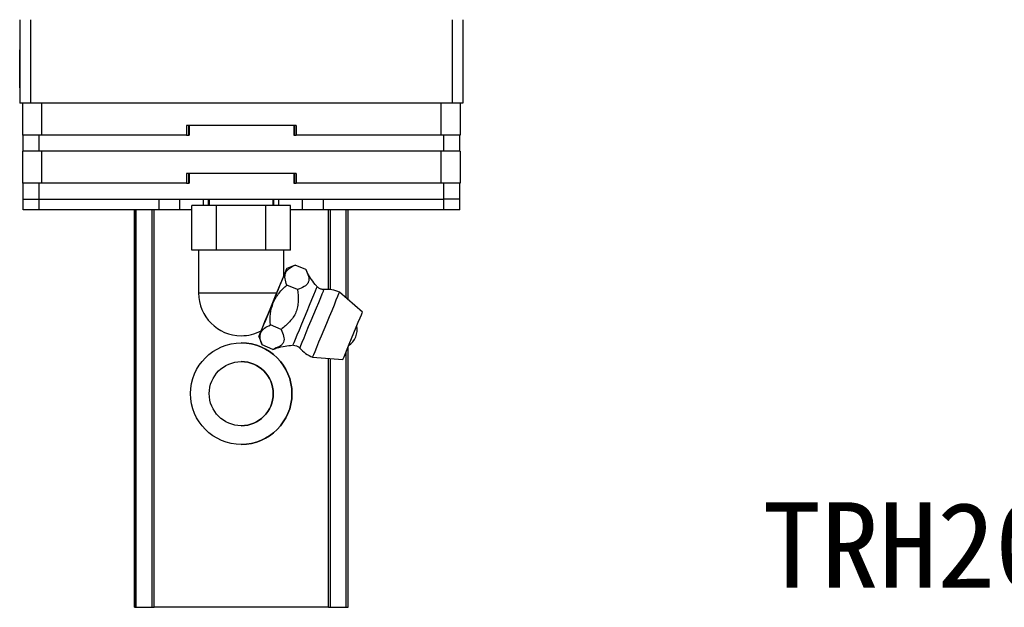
# Model space of a CAD drawing. Header units: millimetres. Extents: x -11 to 313, y 75 to 315.
# Tile 2 of 4: x 17 to 109, y 147 to 202. Entities that reach past the tile are written whole.
import ezdxf
from ezdxf.enums import TextEntityAlignment as Align

# ---------------------------------------------------------------- set-up
doc = ezdxf.new("R2010")
doc.units = ezdxf.units.MM
doc.header["$LTSCALE"] = 0.15
doc.layers.get('0').update_dxf_attribs({"linetype": 'CONTINUOUS'})
doc.layers.add('CHA', color=2, linetype='CONTINUOUS')
doc.styles.add('T', font='kaiu.ttf')

msp = doc.modelspace()

# ---------------------------------------------------------------- linework, layer by layer
at = {"color": 7, "linetype": 'Continuous', "lineweight": 25}
for p, q in [((17.223, 202.365), (17.223, 194.565)), ((17.223, 202.365), (17.223, 194.565)), ((18.223, 202.365), (18.223, 194.565)), ((57.723, 202.365), (57.723, 194.565)), ((58.723, 202.365), (58.723, 194.565)), ((18.223, 194.565), (17.223, 194.565)), ((17.223, 194.565), (17.223, 194.565)), ((17.473, 194.565), (17.473, 191.565)), ((17.473, 194.565), (17.473, 191.565)), ((57.723, 194.565), (18.223, 194.565)), ((19.273, 194.565), (19.273, 191.565)), ((56.673, 194.565), (56.673, 191.565)), ((58.723, 194.565), (57.723, 194.565)), ((58.473, 194.565), (58.473, 191.565)), ((17.473, 192.465), (17.473, 191.565)), ((17.473, 192.465), (17.473, 191.565)), ((17.473, 192.465), (17.473, 192.465)), ((32.83, 192.465), (32.83, 191.565)), ((43.116, 192.465), (32.83, 192.465)), ((33.046, 192.465), (33.046, 191.565)), ((33.11, 192.465), (33.11, 191.565)), ((33.11, 192.465), (33.11, 191.565)), ((42.896, 192.465), (42.896, 191.565)), ((42.935, 192.465), (42.935, 191.565)), ((43.116, 192.465), (43.116, 191.565)), ((43.116, 192.465), (43.116, 191.565)), ((43.116, 192.465), (43.116, 192.465)), ((43.116, 191.565), (43.116, 192.465)), ((43.116, 191.565), (43.116, 192.465)), ((19.273, 191.565), (17.473, 191.565)), ((17.473, 191.565), (17.473, 191.565)), ((17.473, 191.565), (17.473, 191.565)), ((17.473, 191.565), (17.473, 191.565)), ((17.523, 191.565), (17.523, 190.065)), ((17.523, 191.565), (17.523, 190.065)), ((19.023, 191.565), (19.023, 190.065)), ((32.83, 191.565), (19.273, 191.565)), ((32.83, 191.565), (33.11, 191.565)), ((33.11, 191.565), (33.11, 191.565)), ((42.896, 191.565), (43.116, 191.565)), ((56.673, 191.565), (43.116, 191.565)), ((43.116, 191.565), (43.116, 191.565)), ((58.473, 191.565), (56.673, 191.565)), ((56.923, 191.565), (56.923, 190.065)), ((58.423, 191.565), (58.423, 190.065)), ((17.473, 190.065), (17.473, 187.065)), ((19.273, 190.065), (17.473, 190.065)), ((17.473, 190.065), (17.473, 187.065)), ((17.473, 190.065), (17.473, 190.065)), ((19.273, 190.065), (19.273, 187.065)), ((56.673, 190.065), (19.273, 190.065)), ((56.673, 190.065), (56.673, 187.065)), ((58.473, 190.065), (56.673, 190.065)), ((58.473, 190.065), (58.473, 187.065)), ((17.473, 187.965), (17.473, 187.065)), ((17.473, 187.965), (17.473, 187.065)), ((17.473, 187.965), (17.473, 187.965)), ((32.83, 187.965), (32.83, 187.065)), ((43.116, 187.965), (32.83, 187.965)), ((33.046, 187.965), (33.046, 187.065)), ((33.11, 187.965), (33.11, 187.065)), ((33.11, 187.965), (33.11, 187.065)), ((42.896, 187.965), (42.896, 187.065)), ((42.935, 187.965), (42.935, 187.065)), ((43.116, 187.965), (43.116, 187.065)), ((43.116, 187.965), (43.116, 187.065)), ((43.116, 187.965), (43.116, 187.965)), ((43.116, 187.065), (43.116, 187.965)), ((43.116, 187.065), (43.116, 187.965)), ((19.273, 187.065), (17.473, 187.065)), ((17.473, 187.065), (17.473, 187.065)), ((17.473, 187.065), (17.473, 187.065)), ((17.473, 187.065), (17.473, 187.065)), ((17.523, 187.065), (17.523, 185.565)), ((17.523, 187.065), (17.523, 185.565)), ((19.023, 187.065), (19.023, 185.565)), ((32.83, 187.065), (19.273, 187.065)), ((32.83, 187.065), (33.11, 187.065)), ((33.11, 187.065), (33.11, 187.065)), ((42.896, 187.065), (43.116, 187.065)), ((56.673, 187.065), (43.116, 187.065)), ((43.116, 187.065), (43.116, 187.065)), ((58.473, 187.065), (56.673, 187.065)), ((56.923, 187.065), (56.923, 185.565)), ((58.423, 187.065), (58.423, 185.565)), ((17.523, 185.565), (19.023, 185.565)), ((17.523, 185.565), (17.523, 185.565)), ((17.553, 184.565), (17.553, 185.565)), ((17.553, 184.565), (17.553, 185.565)), ((19.023, 185.565), (56.923, 185.565)), ((19.053, 184.565), (19.053, 185.565)), ((30.283, 184.565), (30.283, 185.565)), ((32.233, 184.565), (32.233, 185.565)), ((34.451, 184.985), (34.451, 185.565)), ((34.909, 184.985), (34.909, 185.565)), ((34.973, 185.565), (34.973, 184.985)), ((40.973, 184.985), (40.973, 185.565)), ((41.038, 184.985), (41.038, 185.565)), ((41.495, 184.985), (41.495, 185.565)), ((43.713, 184.565), (43.713, 185.565)), ((45.663, 184.565), (45.663, 185.565)), ((45.663, 184.565), (45.663, 185.565)), ((56.923, 185.565), (56.948, 185.565)), ((56.953, 185.565), (56.948, 185.565)), ((56.953, 184.565), (56.953, 185.565)), ((58.453, 185.565), (56.953, 185.565)), ((58.453, 184.565), (58.453, 185.565)), ((19.053, 184.565), (17.553, 184.565)), ((17.553, 184.565), (17.553, 184.565)), ((30.283, 184.565), (19.053, 184.565)), ((27.973, 147.365), (27.973, 184.565)), ((27.973, 147.365), (27.973, 184.565)), ((27.973, 147.365), (27.973, 184.565)), ((27.973, 184.565), (27.973, 147.365)), ((28.139, 147.365), (28.139, 184.565)), ((29.619, 147.365), (29.619, 184.565)), ((29.817, 147.365), (29.817, 184.565)), ((32.233, 184.565), (30.283, 184.565)), ((33.354, 184.565), (32.233, 184.565)), ((33.354, 180.785), (33.354, 184.985)), ((35.664, 184.985), (33.354, 184.985)), ((35.664, 180.785), (35.664, 184.985)), ((40.283, 184.985), (35.664, 184.985)), ((40.283, 180.785), (40.283, 184.985)), ((42.592, 184.985), (40.283, 184.985)), ((42.592, 180.785), (42.592, 184.985)), ((43.713, 184.565), (42.592, 184.565)), ((45.663, 184.565), (43.713, 184.565)), ((56.953, 184.565), (45.663, 184.565)), ((45.663, 184.565), (45.663, 184.565)), ((46.129, 177.111), (46.129, 184.565)), ((46.327, 177.093), (46.327, 184.565)), ((47.807, 176.325), (47.807, 184.565)), ((47.973, 176.18), (47.973, 184.565)), ((58.453, 184.565), (56.953, 184.565)), ((34.509, 180.785), (33.354, 180.785)), ((33.973, 180.785), (33.973, 176.785)), ((35.664, 180.785), (34.509, 180.785)), ((37.973, 180.785), (35.664, 180.785)), ((40.283, 180.785), (37.973, 180.785)), ((41.437, 180.785), (40.283, 180.785)), ((42.592, 180.785), (41.437, 180.785)), ((41.973, 178.404), (41.973, 180.785)), ((43.023, 179.392), (42.25, 179.072)), ((44.028, 178.976), (43.023, 179.392)), ((43.255, 177.109), (42.25, 177.525)), ((33.973, 176.785), (41.303, 176.785)), ((49.332, 175.002), (47.182, 176.867)), ((41.709, 173.375), (40.703, 173.791)), ((39.609, 172.697), (39.93, 171.925)), ((40.935, 171.508), (39.93, 171.925)), ((47.973, 147.365), (47.973, 171.722)), ((44.656, 170.769), (47.495, 170.568)), ((46.129, 147.365), (46.129, 170.665)), ((46.327, 147.365), (46.327, 170.651)), ((47.807, 147.365), (47.807, 171.321)), ((46.129, 147.365), (29.817, 147.365)), ((46.129, 147.365), (29.817, 147.365))]:
    msp.add_line(p, q, dxfattribs=at)
at = {"color": 7, "linetype": 'Continuous', "lineweight": 25, "flags": 128}
for points in [[(17.223, 199.54), (17.223, 199.468), (17.223, 199.258), (17.223, 198.927), (17.223, 198.502), (17.223, 198.018), (17.223, 197.512), (17.223, 197.028), (17.223, 196.603), (17.223, 196.272), (17.223, 196.062), (17.223, 195.99), (17.223, 196.062), (17.223, 196.272), (17.223, 196.603), (17.223, 197.028), (17.223, 197.512), (17.223, 198.018), (17.223, 198.502), (17.223, 198.927), (17.223, 199.258), (17.223, 199.468), (17.223, 199.54)], [(39.609, 172.697), (39.635, 172.759), (39.71, 172.94), (39.832, 173.234), (39.996, 173.631), (40.196, 174.114), (40.425, 174.665), (40.672, 175.263), (40.93, 175.885), (41.187, 176.506), (41.435, 177.104), (41.663, 177.655), (41.863, 178.138), (42.028, 178.535), (42.15, 178.829), (42.225, 179.011), (42.25, 179.072), (42.225, 179.011), (42.149, 178.829), (42.027, 178.535), (41.973, 178.404)], [(42.818, 171.896), (42.844, 171.96), (42.923, 172.149), (43.049, 172.454), (43.218, 172.861), (43.42, 173.351), (43.648, 173.901), (43.89, 174.485), (44.135, 175.076), (44.371, 175.646), (44.588, 176.169), (44.774, 176.62), (44.923, 176.978), (45.026, 177.227), (45.078, 177.354), (45.085, 177.37)], [(43.45, 171.628), (43.477, 171.692), (43.555, 171.881), (43.682, 172.187), (43.851, 172.595), (44.054, 173.086), (44.282, 173.637), (44.525, 174.222), (44.77, 174.814), (45.007, 175.385), (45.224, 175.909), (45.411, 176.361), (45.559, 176.72), (45.662, 176.969), (45.715, 177.096), (45.722, 177.112)], [(41.303, 176.785), (41.094, 176.281), (40.87, 175.742), (40.644, 175.195), (40.427, 174.67), (40.23, 174.195), (40.065, 173.797), (39.94, 173.496), (39.863, 173.309), (39.837, 173.245)], [(44.656, 170.769), (44.682, 170.832), (44.758, 171.016), (44.882, 171.316), (45.049, 171.718), (45.251, 172.205), (45.48, 172.759), (45.727, 173.357), (45.983, 173.973), (46.235, 174.582), (46.475, 175.161), (46.692, 175.684), (46.877, 176.131), (47.023, 176.484), (47.124, 176.727), (47.175, 176.851), (47.182, 176.867)], [(47.495, 170.568), (47.521, 170.632), (47.6, 170.822), (47.726, 171.125), (47.891, 171.525), (48.088, 171.999), (48.302, 172.518), (48.524, 173.052), (48.739, 173.571), (48.935, 174.045), (49.101, 174.445), (49.226, 174.748), (49.305, 174.938), (49.332, 175.002)], [(39.837, 173.245), (39.832, 173.234), (39.71, 172.94), (39.635, 172.759), (39.609, 172.697)]]:
    msp.add_lwpolyline(points, dxfattribs=at)
at = {"color": 7, "linetype": 'Continuous', "lineweight": 25}
for radius in [4.75, 3]:
    msp.add_circle((37.973, 167.365), radius, dxfattribs=at)
for centre, radius, start, end in [((45.919, 173.818), 3.3, 67.5, 93.41865), ((37.973, 176.785), 4, 180, 270), ((47.012, 173.365), 1.817, 304.10151, 10.89849), ((37.973, 176.785), 4, 270, 297.76498), ((37.973, 167.365), 4.75, 0, 90), ((45.919, 173.818), 3.3, 221.58135, 247.5), ((37.973, 167.365), 3, 270, 90), ((37.973, 167.365), 4.75, 270, 0)]:
    msp.add_arc(centre, radius, start, end, dxfattribs=at)
msp.add_ellipse((37.973, 168.747), major_axis=(4, 9.657), ratio=0.000003, start_param=5.69576, end_param=6.283179, dxfattribs=at)
for points, knots in [([(42.25, 177.525), (42.164, 177.732), (42.102, 177.932), (42.065, 178.219), (42.062, 178.312), (42.08, 178.493), (42.101, 178.581), (42.201, 178.826), (42.317, 178.965), (42.627, 179.207), (42.815, 179.306), (43.023, 179.392)], [0, 0, 0, 0, 0.25, 0.25, 0.375, 0.375, 0.5, 0.5, 0.75, 0.75, 1, 1, 1, 1]), ([(44.028, 178.976), (44.123, 178.765), (44.21, 178.556), (44.287, 178.252), (44.303, 178.152), (44.303, 177.962), (44.288, 177.873), (44.22, 177.707), (44.167, 177.632), (44.033, 177.498), (43.952, 177.439), (43.682, 177.277), (43.471, 177.191), (43.255, 177.109)], [0, 0, 0, 0, 0.25, 0.25, 0.375, 0.375, 0.5, 0.5, 0.625, 0.625, 0.75, 0.75, 1, 1, 1, 1]), ([(45.097, 177.366), (45.07, 177.392), (44.864, 177.593), (44.556, 178.024), (44.227, 178.538), (44.085, 178.87), (44.037, 178.98)], [0, 0, 0, 0, 0.059055, 0.443551, 0.814378, 1, 1, 1, 1]), ([(40.703, 173.791), (40.678, 174.142), (40.677, 174.495), (40.758, 175.198), (40.841, 175.539), (41.043, 176.028), (41.124, 176.187), (41.305, 176.488), (41.405, 176.632), (41.624, 176.907), (41.742, 177.04), (41.989, 177.292), (42.118, 177.411), (42.25, 177.525)], [0, 0, 0, 0, 0.25, 0.25, 0.5, 0.5, 0.625, 0.625, 0.75, 0.75, 0.875, 0.875, 1, 1, 1, 1]), ([(43.255, 177.109), (43.289, 176.751), (43.315, 176.392), (43.295, 175.857), (43.279, 175.679), (43.211, 175.325), (43.161, 175.152), (43.025, 174.823), (42.937, 174.665), (42.735, 174.368), (42.622, 174.231), (42.258, 173.839), (41.986, 173.604), (41.709, 173.375)], [0, 0, 0, 0, 0.25, 0.25, 0.375, 0.375, 0.5, 0.5, 0.625, 0.625, 0.75, 0.75, 1, 1, 1, 1]), ([(45.709, 177.123), (45.66, 177.119), (45.516, 177.108), (45.289, 177.188), (45.156, 177.31), (45.094, 177.367)], [0, 0, 0, 0, 0.211169, 0.633222, 1, 1, 1, 1]), ([(39.93, 171.925), (39.844, 172.131), (39.782, 172.331), (39.745, 172.618), (39.742, 172.711), (39.76, 172.892), (39.781, 172.98), (39.881, 173.225), (39.997, 173.365), (40.307, 173.607), (40.495, 173.705), (40.703, 173.791)], [0, 0, 0, 0, 0.25, 0.25, 0.375, 0.375, 0.5, 0.5, 0.75, 0.75, 1, 1, 1, 1]), ([(41.709, 173.375), (41.803, 173.164), (41.89, 172.955), (41.967, 172.651), (41.983, 172.551), (41.983, 172.362), (41.968, 172.272), (41.9, 172.107), (41.847, 172.031), (41.713, 171.897), (41.632, 171.838), (41.362, 171.676), (41.151, 171.59), (40.935, 171.508)], [0, 0, 0, 0, 0.25, 0.25, 0.375, 0.375, 0.5, 0.5, 0.625, 0.625, 0.75, 0.75, 1, 1, 1, 1]), ([(40.939, 171.497), (41.065, 171.547), (41.432, 171.692), (42.05, 171.833), (42.541, 171.871), (42.776, 171.89)], [0, 0, 0, 0, 0.216161, 0.626887, 1, 1, 1, 1]), ([(42.852, 171.897), (42.946, 171.886), (43.143, 171.864), (43.351, 171.746), (43.43, 171.642), (43.447, 171.619)], [0, 0, 0, 0, 0.420812, 0.873449, 1, 1, 1, 1]), ([(27.973, 147.365), (27.973, 147.365), (27.989, 147.365), (28.052, 147.365), (28.097, 147.365), (28.139, 147.365)], [0, 0, 0, 0, 0.5, 0.5, 1, 1, 1, 1]), ([(27.973, 147.365), (27.973, 147.365), (27.989, 147.365), (28.052, 147.365), (28.097, 147.365), (28.139, 147.365)], [0, 0, 0, 0, 0.5, 0.5, 1, 1, 1, 1]), ([(28.139, 147.365), (28.313, 147.365), (28.492, 147.365), (28.83, 147.365), (28.989, 147.365), (29.262, 147.365), (29.375, 147.365), (29.541, 147.365), (29.594, 147.365), (29.619, 147.365)], [0, 0, 0, 0, 0.25, 0.25, 0.5, 0.5, 0.75, 0.75, 1, 1, 1, 1]), ([(28.139, 147.365), (28.313, 147.365), (28.492, 147.365), (28.83, 147.365), (28.989, 147.365), (29.262, 147.365), (29.375, 147.365), (29.541, 147.365), (29.594, 147.365), (29.619, 147.365)], [0, 0, 0, 0, 0.25, 0.25, 0.5, 0.5, 0.75, 0.75, 1, 1, 1, 1]), ([(29.619, 147.365), (29.626, 147.365), (29.649, 147.365), (29.724, 147.365), (29.774, 147.365), (29.817, 147.365)], [0, 0, 0, 0, 0.5, 0.5, 1, 1, 1, 1]), ([(29.619, 147.365), (29.626, 147.365), (29.649, 147.365), (29.724, 147.365), (29.774, 147.365), (29.817, 147.365)], [0, 0, 0, 0, 0.5, 0.5, 1, 1, 1, 1]), ([(46.129, 147.365), (46.173, 147.365), (46.222, 147.365), (46.297, 147.365), (46.321, 147.365), (46.327, 147.365)], [0, 0, 0, 0, 0.5, 0.5, 1, 1, 1, 1]), ([(46.129, 147.365), (46.173, 147.365), (46.222, 147.365), (46.297, 147.365), (46.321, 147.365), (46.327, 147.365)], [0, 0, 0, 0, 0.5, 0.5, 1, 1, 1, 1]), ([(46.327, 147.365), (46.352, 147.365), (46.406, 147.365), (46.572, 147.365), (46.684, 147.365), (46.957, 147.365), (47.117, 147.365), (47.455, 147.365), (47.633, 147.365), (47.807, 147.365)], [0, 0, 0, 0, 0.25, 0.25, 0.5, 0.5, 0.75, 0.75, 1, 1, 1, 1]), ([(46.327, 147.365), (46.352, 147.365), (46.406, 147.365), (46.572, 147.365), (46.684, 147.365), (46.957, 147.365), (47.117, 147.365), (47.455, 147.365), (47.633, 147.365), (47.807, 147.365)], [0, 0, 0, 0, 0.25, 0.25, 0.5, 0.5, 0.75, 0.75, 1, 1, 1, 1]), ([(47.807, 147.365), (47.849, 147.365), (47.895, 147.365), (47.957, 147.365), (47.973, 147.365), (47.973, 147.365)], [0, 0, 0, 0, 0.5, 0.5, 1, 1, 1, 1]), ([(47.807, 147.365), (47.849, 147.365), (47.895, 147.365), (47.957, 147.365), (47.973, 147.365), (47.973, 147.365)], [0, 0, 0, 0, 0.5, 0.5, 1, 1, 1, 1])]:
    msp.add_open_spline(points, degree=3, knots=knots, dxfattribs=at)

# ---------------------------------------------------------------- texts
at = {"layer": 'CHA', "color": 7, "style": 'T'}
msp.add_text('TRH20FE-SZ', height=8, dxfattribs=at).set_placement((114.027, 153.197), align=Align.MIDDLE)

doc.saveas('drawing.dxf')
